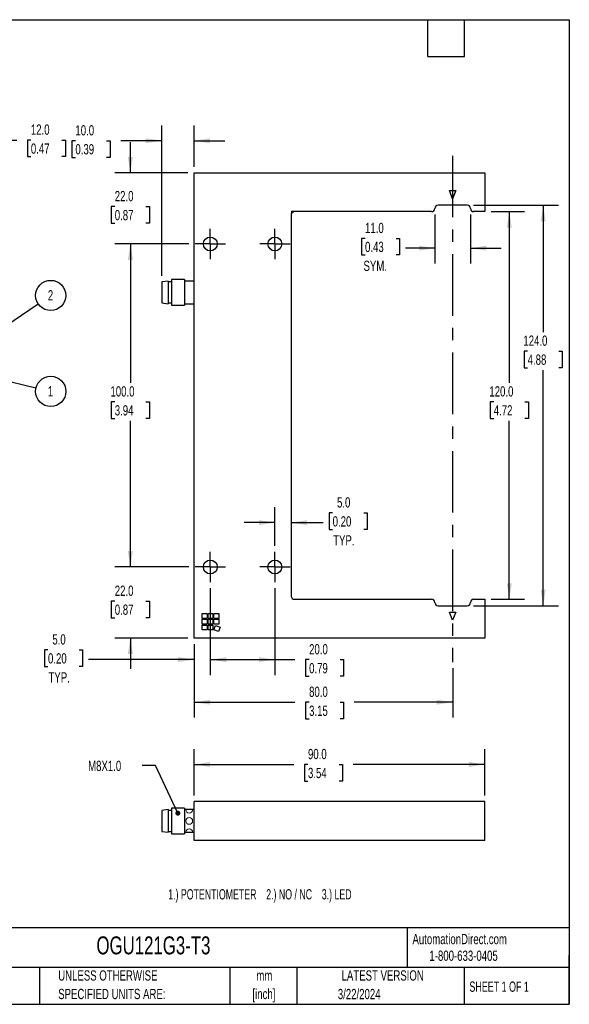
# Model space of a CAD drawing. Header units: millimetres. Extents: x 6 to 273, y 6 to 210.
# Tile 2 of 2: x 160 to 273, y 6 to 210. Entities that reach past the tile are written whole.
import ezdxf

# ---------------------------------------------------------------- set-up
doc = ezdxf.new("R2010")
doc.units = ezdxf.units.MM
doc.linetypes.add('CENTERX2', pattern=[20.32, 12.7, -2.54, 2.54, -2.54])
doc.layers.add('CENTER', color=40, linetype='CENTERX2')
doc.layers.add('DIMENSIONS', color=140, linetype='Continuous', lineweight=25)
doc.layers.add('TEXT', color=140, linetype='Continuous', lineweight=25)
doc.styles.add('SLDTEXTSTYLE1', font='TXT', dxfattribs={"width": 0.7})
doc.styles.add('SLDTEXTSTYLE2', font='TXT', dxfattribs={"width": 0.639535})
doc.styles.add('SLDTEXTSTYLE4', font='TXT', dxfattribs={"width": 0.65})
doc.dimstyles.new('SLDDIMSTYLE0', dxfattribs={"dimtxt": 2.158008, "dimasz": 3.302, "dimexe": 0, "dimexo": 0.0625, "dimgap": 0.539502, "dimtad": 0, "dimtih": 1, "dimtoh": 1, "dimlfac": 1.5, "dimrnd": 1e-09, "dimzin": 4, "dimdsep": 46, "dimtxsty": 'SLDTEXTSTYLE1', "dimsah": 1, "dimcen": 0.09, "dimadec": 0, "dimazin": 1, "dimtfac": 1, "dimtofl": 0, "dimtmove": 0, "dimatfit": 3, "dimfxl": 0, "dimfrac": 2, "dimtolj": 1, "dimtzin": 12, "dimarcsym": 0})
doc.dimstyles.new('SLDDIMSTYLE1', dxfattribs={"dimtxt": 2.158008, "dimasz": 3.302, "dimexe": 0, "dimexo": 0.0625, "dimgap": 0.539502, "dimtad": 0, "dimtih": 1, "dimtoh": 1, "dimlfac": 1.5, "dimrnd": 1e-09, "dimzin": 4, "dimdsep": 46, "dimtxsty": 'SLDTEXTSTYLE1', "dimsah": 1, "dimcen": 0.09, "dimadec": 0, "dimazin": 1, "dimtfac": 1, "dimtmove": 0, "dimatfit": 0, "dimfxl": 0, "dimfrac": 2, "dimtolj": 1, "dimtzin": 12, "dimarcsym": 0})
doc.dimstyles.new('SLDDIMSTYLE2', dxfattribs={"dimtxt": 0.18, "dimasz": 1.016, "dimexe": 0, "dimexo": 0.0625, "dimgap": 0, "dimtad": 0, "dimtih": 1, "dimtoh": 1, "dimdec": 0, "dimrnd": 1e-09, "dimzin": 0, "dimdsep": 46, "dimtxsty": 'Standard', "dimblk1": 'DOT', "dimblk2": 'DOT', "dimsah": 1, "dimcen": 0.09, "dimadec": 0, "dimazin": 0, "dimtfac": 1.016, "dimtdec": 0, "dimtofl": 0, "dimtmove": 0, "dimatfit": 3, "dimldrblk": 'DOT', "dimfxl": 0, "dimfrac": 2, "dimtolj": 1, "dimtzin": 0, "dimarcsym": 0})

# ---------------------------------------------------------------- blocks, each defined once
blk = doc.blocks.new('_D')
at = {"layer": 'DIMENSIONS'}
for p, q in [((195.65, 80.67), (195.65, 65.52)), ((248.99, 75.69), (248.99, 65.52)), ((195.65, 68.69), (216.44, 68.69)), ((219.37, 68.69), (218.64, 68.69)), ((218.64, 68.69), (218.64, 65.26)), ((225.78, 68.69), (226.5, 68.69)), ((226.5, 68.69), (226.5, 65.26)), ((248.99, 68.69), (228.7, 68.69)), ((218.64, 65.26), (219.37, 65.26)), ((226.5, 65.26), (225.78, 65.26))]:
    blk.add_line(p, q, dxfattribs=at)
for points in [[(195.65, 68.69), (198.95, 68.19), (198.95, 69.2)], [(248.99, 68.69), (245.68, 69.2), (245.68, 68.19)]]:
    blk.add_solid(points, dxfattribs=at)
at = {"layer": 'DIMENSIONS', "char_height": 2.117, "attachment_point": 1, "style": 'SLDTEXTSTYLE1'}
for s, insert in [('80.0', (219.37, 71.91)), ('3.15', (219.37, 67.99))]:
    blk.add_mtext(s, dxfattribs=dict(at, insert=insert))
blk = doc.blocks.new('_D_1')
at = {"layer": 'DIMENSIONS'}
for p, q in [((188.99, 156.71), (188.99, 187.74)), ((195.65, 179.21), (195.65, 187.74)), ((171.16, 184.57), (170.44, 184.57)), ((170.44, 184.57), (170.44, 181.14)), ((177.58, 184.57), (178.3, 184.57)), ((178.3, 184.57), (178.3, 181.14)), ((188.99, 184.57), (180.5, 184.57)), ((195.65, 184.57), (202, 184.57)), ((170.44, 181.14), (171.16, 181.14)), ((178.3, 181.14), (177.58, 181.14))]:
    blk.add_line(p, q, dxfattribs=at)
for points in [[(188.99, 184.57), (185.68, 185.08), (185.68, 184.06)], [(195.65, 184.57), (198.95, 184.06), (198.95, 185.08)]]:
    blk.add_solid(points, dxfattribs=at)
at = {"layer": 'DIMENSIONS', "char_height": 2.117, "attachment_point": 1, "style": 'SLDTEXTSTYLE1'}
for s, insert in [('10.0', (171.16, 187.78)), ('0.39', (171.16, 183.87))]:
    blk.add_mtext(s, dxfattribs=dict(at, insert=insert))
blk = doc.blocks.new('_D_2')
at = {"layer": 'DIMENSIONS'}
for p, q in [((182.49, 96.6), (182.49, 102.95)), ((194.59, 96.6), (179.32, 96.6)), ((179.28, 89.55), (178.56, 89.55)), ((178.56, 89.55), (178.56, 86.12)), ((185.7, 89.55), (186.42, 89.55)), ((186.42, 89.55), (186.42, 86.12)), ((178.56, 86.12), (179.28, 86.12)), ((186.42, 86.12), (185.7, 86.12)), ((194.38, 81.94), (179.32, 81.94)), ((182.49, 81.94), (182.49, 75.59))]:
    blk.add_line(p, q, dxfattribs=at)
for points in [[(182.49, 96.6), (183, 99.9), (181.98, 99.9)], [(182.49, 81.94), (181.98, 78.63), (183, 78.63)]]:
    blk.add_solid(points, dxfattribs=at)
at = {"layer": 'DIMENSIONS', "char_height": 2.117, "attachment_point": 1, "style": 'SLDTEXTSTYLE1'}
for s, insert in [('22.0', (179.28, 92.76)), ('0.87', (179.28, 88.85))]:
    blk.add_mtext(s, dxfattribs=dict(at, insert=insert))
blk = doc.blocks.new('_D_3')
at = {"layer": 'DIMENSIONS'}
for p, q in [((194.59, 163.27), (179.32, 163.27)), ((182.49, 163.27), (182.49, 134.6)), ((179.28, 130.69), (178.56, 130.69)), ((178.56, 130.69), (178.56, 127.26)), ((185.7, 130.69), (186.42, 130.69)), ((186.42, 130.69), (186.42, 127.26)), ((178.56, 127.26), (179.28, 127.26)), ((182.49, 96.6), (182.49, 126.78)), ((186.42, 127.26), (185.7, 127.26)), ((194.59, 96.6), (179.32, 96.6))]:
    blk.add_line(p, q, dxfattribs=at)
for points in [[(182.49, 163.27), (181.98, 159.97), (183, 159.97)], [(182.49, 96.6), (183, 99.9), (181.98, 99.9)]]:
    blk.add_solid(points, dxfattribs=at)
at = {"layer": 'DIMENSIONS', "char_height": 2.117, "attachment_point": 1, "style": 'SLDTEXTSTYLE1'}
for s, insert in [('100.0', (178.39, 133.9)), ('3.94', (179.28, 129.99))]:
    blk.add_mtext(s, dxfattribs=dict(at, insert=insert))
blk = doc.blocks.new('_D_4')
at = {"layer": 'DIMENSIONS'}
for p, q in [((182.49, 177.94), (182.49, 184.29)), ((194.38, 177.94), (179.32, 177.94)), ((179.28, 170.98), (178.56, 170.98)), ((178.56, 170.98), (178.56, 167.55)), ((185.7, 170.98), (186.42, 170.98)), ((186.42, 170.98), (186.42, 167.55)), ((178.56, 167.55), (179.28, 167.55)), ((186.42, 167.55), (185.7, 167.55)), ((194.59, 163.27), (179.32, 163.27)), ((182.49, 163.27), (182.49, 156.92))]:
    blk.add_line(p, q, dxfattribs=at)
for points in [[(182.49, 177.94), (183, 181.24), (181.98, 181.24)], [(182.49, 163.27), (181.98, 159.97), (183, 159.97)]]:
    blk.add_solid(points, dxfattribs=at)
at = {"layer": 'DIMENSIONS', "char_height": 2.117, "attachment_point": 1, "style": 'SLDTEXTSTYLE1'}
for s, insert in [('22.0', (179.28, 174.2)), ('0.87', (179.28, 170.28))]:
    blk.add_mtext(s, dxfattribs=dict(at, insert=insert))
blk = doc.blocks.new('_D_5')
at = {"layer": 'DIMENSIONS'}
for p, q in [((198.99, 92.21), (198.99, 74.3)), ((165.5, 79.5), (164.77, 79.5)), ((164.77, 79.5), (164.77, 76.07)), ((171.91, 79.5), (172.64, 79.5)), ((172.64, 79.5), (172.64, 76.07)), ((195.65, 80.67), (195.65, 74.3)), ((195.65, 77.48), (173.84, 77.48)), ((198.99, 77.48), (205.34, 77.48)), ((164.77, 76.07), (165.5, 76.07)), ((172.64, 76.07), (171.91, 76.07))]:
    blk.add_line(p, q, dxfattribs=at)
for points in [[(195.65, 77.48), (192.35, 77.99), (192.35, 76.97)], [(198.99, 77.48), (202.29, 76.97), (202.29, 77.99)]]:
    blk.add_solid(points, dxfattribs=at)
at = {"layer": 'DIMENSIONS', "char_height": 2.117, "attachment_point": 1, "style": 'SLDTEXTSTYLE1'}
for s, insert in [('5.0', (166.4, 82.71)), ('0.20', (165.5, 78.8)), ('TYP.', (165.6, 74.88))]:
    blk.add_mtext(s, dxfattribs=dict(at, insert=insert))
blk = doc.blocks.new('_D_6')
at = {"layer": 'DIMENSIONS'}
for p, q in [((198.99, 92.21), (198.99, 74.3)), ((212.32, 92.21), (212.32, 74.3)), ((198.99, 77.48), (212.32, 77.48)), ((212.32, 77.48), (216.44, 77.48)), ((219.37, 77.48), (218.64, 77.48)), ((218.64, 77.48), (218.64, 74.05)), ((225.78, 77.48), (226.5, 77.48)), ((226.5, 77.48), (226.5, 74.05)), ((218.64, 74.05), (219.37, 74.05)), ((226.5, 74.05), (225.78, 74.05))]:
    blk.add_line(p, q, dxfattribs=at)
for points in [[(198.99, 77.48), (202.29, 76.97), (202.29, 77.99)], [(212.32, 77.48), (209.02, 77.99), (209.02, 76.97)]]:
    blk.add_solid(points, dxfattribs=at)
at = {"layer": 'DIMENSIONS', "char_height": 2.117, "attachment_point": 1, "style": 'SLDTEXTSTYLE1'}
for s, insert in [('20.0', (219.37, 80.69)), ('0.79', (219.37, 76.78))]:
    blk.add_mtext(s, dxfattribs=dict(at, insert=insert))
blk = doc.blocks.new('_D_7')
at = {"layer": 'DIMENSIONS'}
for p, q in [((245.32, 169.33), (245.32, 159.23)), ((252.65, 169.33), (252.65, 159.23)), ((230.91, 164.42), (230.19, 164.42)), ((230.19, 164.42), (230.19, 160.99)), ((237.33, 164.42), (238.05, 164.42)), ((238.05, 164.42), (238.05, 160.99)), ((230.19, 160.99), (230.91, 160.99)), ((238.05, 160.99), (237.33, 160.99)), ((245.32, 162.4), (239.26, 162.4)), ((252.65, 162.4), (259, 162.4))]:
    blk.add_line(p, q, dxfattribs=at)
for points in [[(245.32, 162.4), (242.02, 162.91), (242.02, 161.9)], [(252.65, 162.4), (255.95, 161.9), (255.95, 162.91)]]:
    blk.add_solid(points, dxfattribs=at)
at = {"layer": 'DIMENSIONS', "char_height": 2.117, "attachment_point": 1, "style": 'SLDTEXTSTYLE1'}
for s, insert in [('11.0', (230.91, 167.63)), ('0.43', (230.91, 163.72)), ('SYM.', (230.59, 159.81))]:
    blk.add_mtext(s, dxfattribs=dict(at, insert=insert))
blk = doc.blocks.new('_D_8')
at = {"layer": 'DIMENSIONS'}
for p, q in [((256.92, 169.94), (263.84, 169.94)), ((260.67, 169.94), (260.67, 134.6)), ((257.46, 130.69), (256.74, 130.69)), ((256.74, 130.69), (256.74, 127.26)), ((263.87, 130.69), (264.6, 130.69)), ((264.6, 130.69), (264.6, 127.26)), ((256.74, 127.26), (257.46, 127.26)), ((260.67, 89.94), (260.67, 126.78)), ((264.6, 127.26), (263.87, 127.26)), ((256.92, 89.94), (263.84, 89.94))]:
    blk.add_line(p, q, dxfattribs=at)
for points in [[(260.67, 169.94), (260.16, 166.63), (261.17, 166.63)], [(260.67, 89.94), (261.17, 93.24), (260.16, 93.24)]]:
    blk.add_solid(points, dxfattribs=at)
at = {"layer": 'DIMENSIONS', "char_height": 2.117, "attachment_point": 1, "style": 'SLDTEXTSTYLE1'}
for s, insert in [('120.0', (256.56, 133.9)), ('4.72', (257.46, 129.99))]:
    blk.add_mtext(s, dxfattribs=dict(at, insert=insert))
blk = doc.blocks.new('_D_9')
at = {"layer": 'DIMENSIONS'}
for p, q in [((253.26, 171.27), (270.85, 171.27)), ((267.67, 171.27), (267.67, 145.07)), ((264.46, 141.15), (263.74, 141.15)), ((263.74, 141.15), (263.74, 137.72)), ((270.88, 141.15), (271.6, 141.15)), ((271.6, 141.15), (271.6, 137.72)), ((263.74, 137.72), (264.46, 137.72)), ((267.67, 88.6), (267.67, 137.24)), ((271.6, 137.72), (270.88, 137.72)), ((253.26, 88.6), (270.85, 88.6))]:
    blk.add_line(p, q, dxfattribs=at)
for points in [[(267.67, 171.27), (267.16, 167.97), (268.18, 167.97)], [(267.67, 88.6), (268.18, 91.9), (267.16, 91.9)]]:
    blk.add_solid(points, dxfattribs=at)
at = {"layer": 'DIMENSIONS', "char_height": 2.117, "attachment_point": 1, "style": 'SLDTEXTSTYLE1'}
for s, insert in [('124.0', (263.57, 144.37)), ('4.88', (264.46, 140.45))]:
    blk.add_mtext(s, dxfattribs=dict(at, insert=insert))
blk = doc.blocks.new('_D_10')
at = {"layer": 'DIMENSIONS'}
for p, q in [((212.32, 101), (212.32, 108.93)), ((224.23, 107.77), (223.51, 107.77)), ((223.51, 107.77), (223.51, 104.34)), ((230.64, 107.77), (231.37, 107.77)), ((231.37, 107.77), (231.37, 104.34)), ((212.32, 105.76), (205.97, 105.76)), ((215.65, 105.76), (222.3, 105.76)), ((223.51, 104.34), (224.23, 104.34)), ((231.37, 104.34), (230.64, 104.34))]:
    blk.add_line(p, q, dxfattribs=at)
for points in [[(212.32, 105.76), (209.02, 106.26), (209.02, 105.25)], [(215.65, 105.76), (218.95, 105.25), (218.95, 106.26)]]:
    blk.add_solid(points, dxfattribs=at)
at = {"layer": 'DIMENSIONS', "char_height": 2.117, "attachment_point": 1, "style": 'SLDTEXTSTYLE1'}
for s, insert in [('5.0', (225.13, 110.99)), ('0.20', (224.23, 107.07)), ('TYP.', (224.33, 103.16))]:
    blk.add_mtext(s, dxfattribs=dict(at, insert=insert))
blk = doc.blocks.new('SW_CENTERMARKSYMBOL_0')
at = {"layer": 'CENTER', "color": 0}
for p, q in [((0, 1.69), (0, 3.13)), ((-1.69, 0), (-3.13, 0)), ((0, 0), (-1.69, 0)), ((0, 0), (0, 1.69)), ((0, 0), (0, -1.69)), ((0, 0), (1.69, 0)), ((1.69, 0), (3.13, 0)), ((0, -1.69), (0, -3.13))]:
    blk.add_line(p, q, dxfattribs=at)
blk = doc.blocks.new('SW_CENTERMARKSYMBOL_1')
at = {"layer": 'CENTER', "color": 0}
for p, q in [((0, 1.69), (0, 3.13)), ((-1.69, 0), (-3.13, 0)), ((0, 0), (-1.69, 0)), ((0, 0), (0, 1.69)), ((0, 0), (0, -1.69)), ((0, 0), (1.69, 0)), ((1.69, 0), (3.13, 0)), ((0, -1.69), (0, -3.13))]:
    blk.add_line(p, q, dxfattribs=at)
blk = doc.blocks.new('SW_CENTERMARKSYMBOL_2')
at = {"layer": 'CENTER', "color": 0}
for p, q in [((0, 1.69), (0, 3.13)), ((-1.69, 0), (-3.13, 0)), ((0, 0), (-1.69, 0)), ((0, 0), (0, 1.69)), ((0, 0), (0, -1.69)), ((0, 0), (1.69, 0)), ((1.69, 0), (3.13, 0)), ((0, -1.69), (0, -3.13))]:
    blk.add_line(p, q, dxfattribs=at)
blk = doc.blocks.new('SW_CENTERMARKSYMBOL_3')
at = {"layer": 'CENTER', "color": 0}
for p, q in [((0, 1.69), (0, 3.13)), ((-1.69, 0), (-3.13, 0)), ((0, 0), (-1.69, 0)), ((0, 0), (0, 1.69)), ((0, 0), (0, -1.69)), ((0, 0), (1.69, 0)), ((1.69, 0), (3.13, 0)), ((0, -1.69), (0, -3.13))]:
    blk.add_line(p, q, dxfattribs=at)
blk = doc.blocks.new('_D_15')
at = {"layer": 'DIMENSIONS'}
for p, q in [((148.64, 179.21), (148.64, 187.89)), ((156.64, 179.21), (156.64, 187.89)), ((148.64, 184.72), (156.64, 184.72)), ((156.64, 184.72), (159.05, 184.72)), ((161.97, 184.72), (161.25, 184.72)), ((161.25, 184.72), (161.25, 181.29)), ((168.38, 184.72), (169.11, 184.72)), ((169.11, 184.72), (169.11, 181.29)), ((161.25, 181.29), (161.97, 181.29)), ((169.11, 181.29), (168.38, 181.29))]:
    blk.add_line(p, q, dxfattribs=at)
for points in [[(148.64, 184.72), (151.94, 184.21), (151.94, 185.22)], [(156.64, 184.72), (153.34, 185.22), (153.34, 184.21)]]:
    blk.add_solid(points, dxfattribs=at)
at = {"layer": 'DIMENSIONS', "char_height": 2.117, "attachment_point": 1, "style": 'SLDTEXTSTYLE1'}
for s, insert in [('12.0', (161.97, 187.93)), ('0.47', (161.97, 184.01))]:
    blk.add_mtext(s, dxfattribs=dict(at, insert=insert))
blk = doc.blocks.new('SW_NOTE_0_10')
at = {"layer": 'DIMENSIONS', "color": 0}
blk.add_circle((2.59, 1.75), 3.12, dxfattribs=at)
at = {"layer": 'DIMENSIONS', "color": 0, "insert": (2.55, 2.84), "char_height": 2.12, "attachment_point": 2, "style": 'SLDTEXTSTYLE1'}
blk.add_mtext('2', dxfattribs=at)
blk = doc.blocks.new('_Dot')
at = {"color": 0, "linetype": 'ByBlock', "lineweight": -2}
blk.add_line((-0.5, 0), (-1, 0), dxfattribs=at)
at = {"color": 0, "linetype": 'ByBlock', "const_width": 0.5}
blk.add_lwpolyline([(-0.25, 0, 1), (0.25, 0, 1)], format="xyb", close=True, dxfattribs=at)
blk = doc.blocks.new('SW_NOTE_0_11')
at = {"layer": 'DIMENSIONS', "color": 0}
blk.add_circle((3.04, -0.73), 3.12, dxfattribs=at)
at = {"layer": 'DIMENSIONS', "color": 0, "insert": (3, 0.36), "char_height": 2.12, "attachment_point": 2, "style": 'SLDTEXTSTYLE1'}
blk.add_mtext('1', dxfattribs=at)
blk = doc.blocks.new('_D_16')
at = {"layer": 'DIMENSIONS'}
for p, q in [((195.65, 49.46), (195.65, 59.03)), ((255.65, 49.46), (255.65, 59.03)), ((195.65, 55.85), (216.22, 55.85)), ((219.14, 55.85), (218.42, 55.85)), ((218.42, 55.85), (218.42, 52.42)), ((225.55, 55.85), (226.28, 55.85)), ((226.28, 55.85), (226.28, 52.42)), ((255.65, 55.85), (228.48, 55.85)), ((218.42, 52.42), (219.14, 52.42)), ((226.28, 52.42), (225.55, 52.42))]:
    blk.add_line(p, q, dxfattribs=at)
for points in [[(195.65, 55.85), (198.95, 55.34), (198.95, 56.36)], [(255.65, 55.85), (252.35, 56.36), (252.35, 55.34)]]:
    blk.add_solid(points, dxfattribs=at)
at = {"layer": 'DIMENSIONS', "char_height": 2.117, "attachment_point": 1, "style": 'SLDTEXTSTYLE1'}
for s, insert in [('90.0', (219.14, 59.06)), ('3.54', (219.14, 55.15))]:
    blk.add_mtext(s, dxfattribs=dict(at, insert=insert))

msp = doc.modelspace()

# ---------------------------------------------------------------- linework, layer by layer
for p, q in [((195.6521, 81.9356), (195.6521, 177.9356)), ((195.6521, 177.9356), (255.6521, 177.9356)), ((255.6521, 177.9356), (255.6521, 169.9356)), ((248.9854, 172.6023), (248.3188, 174.2689)), ((248.3188, 174.2689), (249.6521, 174.2689)), ((249.6521, 174.2689), (248.9854, 172.6023)), ((251.9854, 171.2689), (245.9854, 171.2689)), ((215.6521, 169.9223), (216.1861, 169.9223)), ((215.6521, 169.2689), (215.6521, 90.6023)), ((244.6521, 169.9356), (215.7848, 169.9356)), ((255.6521, 169.9356), (253.3188, 169.9356)), ((190.3188, 155.6023), (188.9854, 155.4356)), ((188.9854, 155.4356), (188.9854, 151.1023)), ((190.3188, 155.6023), (190.3188, 150.9356)), ((190.9854, 155.4356), (190.3188, 155.4356)), ((193.6521, 155.9356), (190.9854, 155.9356)), ((190.9854, 155.9356), (190.9854, 153.2689)), ((193.6521, 155.9356), (193.6521, 153.2689)), ((195.6521, 155.6023), (193.6521, 155.6023)), ((190.9854, 153.2689), (190.9854, 150.6023)), ((193.6521, 153.2689), (193.6521, 150.6023)), ((188.9854, 151.1023), (190.3188, 150.9356)), ((190.3188, 151.1023), (190.9854, 151.1023)), ((190.9854, 150.6023), (193.6521, 150.6023)), ((193.6521, 150.9356), (195.6521, 150.9356)), ((216.3188, 89.9356), (244.6521, 89.9356)), ((253.3188, 89.9356), (255.6521, 89.9356)), ((255.6521, 89.9356), (255.6521, 81.9356)), ((245.9854, 88.6023), (251.9854, 88.6023)), ((197.3188, 87.0023), (198.3188, 87.0023)), ((197.3188, 86.0023), (197.3188, 87.0023)), ((198.3188, 86.0023), (197.3188, 86.0023)), ((197.3188, 85.8023), (198.3188, 85.8023)), ((197.3188, 84.8023), (197.3188, 85.8023)), ((198.3188, 87.0023), (198.3188, 86.0023)), ((198.3188, 85.8023), (198.3188, 84.8023)), ((198.5188, 87.0023), (199.5188, 87.0023)), ((198.5188, 86.0023), (198.5188, 87.0023)), ((199.5188, 86.0023), (198.5188, 86.0023)), ((198.5188, 85.8023), (199.5188, 85.8023)), ((198.5188, 84.8023), (198.5188, 85.8023)), ((199.5188, 87.0023), (199.5188, 86.0023)), ((199.5188, 85.8023), (199.5188, 84.8023)), ((199.7188, 87.0023), (200.7188, 87.0023)), ((199.7188, 86.0023), (199.7188, 87.0023)), ((200.7188, 86.0023), (199.7188, 86.0023)), ((199.7188, 85.8023), (200.7188, 85.8023)), ((199.7188, 84.8023), (199.7188, 85.8023)), ((200.7188, 87.0023), (200.7188, 86.0023)), ((200.7188, 85.8023), (200.7188, 84.8023)), ((248.3188, 87.2689), (249.6521, 87.2689)), ((248.9854, 85.6023), (248.3188, 87.2689)), ((249.6521, 87.2689), (248.9854, 85.6023)), ((198.3188, 84.8023), (197.3188, 84.8023)), ((197.3188, 84.6023), (198.3188, 84.6023)), ((197.3188, 83.6023), (197.3188, 84.6023)), ((198.3188, 83.6023), (197.3188, 83.6023)), ((198.3188, 84.6023), (198.3188, 83.6023)), ((199.5188, 84.8023), (198.5188, 84.8023)), ((198.5188, 84.6023), (199.5188, 84.6023)), ((198.5188, 83.6023), (198.5188, 84.6023)), ((199.5188, 83.6023), (198.5188, 83.6023)), ((199.5188, 84.6023), (199.5188, 83.6023)), ((200.7188, 84.8023), (199.7188, 84.8023)), ((199.7188, 83.6023), (200.0608, 84.542)), ((200.6585, 83.2603), (199.7188, 83.6023)), ((200.0608, 84.542), (201.0005, 84.1999)), ((201.0005, 84.1999), (200.6585, 83.2603)), ((255.6521, 81.9356), (195.6521, 81.9356)), ((193.6521, 46.8537), (190.9854, 46.8537)), ((190.9854, 46.8537), (190.9854, 41.5204)), ((193.6521, 46.8537), (193.6521, 41.5204)), ((195.6521, 40.1871), (195.6521, 48.1871)), ((255.6521, 48.1871), (195.6521, 48.1871)), ((255.6521, 40.1871), (255.6521, 48.1871)), ((190.3188, 46.5204), (188.9854, 46.3537)), ((188.9854, 46.3537), (188.9854, 42.0204)), ((190.3188, 46.5204), (190.3188, 41.8537)), ((190.9854, 46.3537), (190.3188, 46.3537)), ((195.6521, 46.5204), (193.6521, 46.5204)), ((188.9854, 42.0204), (190.3188, 41.8537)), ((190.3188, 42.0204), (190.9854, 42.0204)), ((190.9854, 41.5204), (193.6521, 41.5204)), ((193.6521, 41.8537), (195.6521, 41.8537)), ((255.6521, 40.1871), (195.6521, 40.1871))]:
    msp.add_line(p, q)
at = {"color": 7, "linetype": 'Continuous', "lineweight": 18}
msp.add_line((193.9612, 46.5204), (195.343, 46.5204), dxfattribs=at)
at = {"color": 179, "linetype": 'Continuous', "lineweight": 18}
msp.add_line((193.9612, 41.8537), (195.343, 41.8537), dxfattribs=at)
for centre in [(198.9854, 163.2689), (212.3188, 163.2689), (198.9854, 96.6023), (212.3188, 96.6023)]:
    msp.add_circle(centre, 1.4333)
msp.add_circle((194.6521, 44.1871), 0.6909, dxfattribs=at)
for centre, start, end in [((245.9854, 170.6023), 90, 180), ((251.9854, 170.6023), 0, 90), ((215.7848, 169.2689), 90, 101.478341), ((216.3188, 169.2689), 101.478341, 180), ((216.3188, 169.2689), 90, 101.478341), ((244.6521, 170.6023), 270, 0), ((253.3188, 170.6023), 180, 270), ((216.3188, 90.6023), 180, 270), ((244.6521, 89.2689), 0, 90), ((253.3188, 89.2689), 90, 180), ((245.9854, 89.2689), 180, 270), ((251.9854, 89.2689), 270, 0)]:
    msp.add_arc(centre, 0.6667, start, end)
at = {"color": 7, "linetype": 'Continuous', "lineweight": 18}
msp.add_arc((194.6521, 46.5204), 0.6909, 180, 0, dxfattribs=at)
at = {"color": 179, "linetype": 'Continuous', "lineweight": 18}
msp.add_arc((194.6521, 41.8537), 0.6909, 0, 180, dxfattribs=at)
at = {"layer": 'CENTER'}
msp.add_line((248.9854, 181.4878), (248.9854, 76.9559), dxfattribs=at)
at = {"layer": 'TEXT'}
for p, q in [((6.35, 209.55), (273.05, 209.55)), ((243.84, 201.93), (243.84, 209.55)), ((251.46, 201.93), (251.46, 209.55)), ((273.05, 209.55), (273.05, 6.35)), ((243.84, 201.93), (251.46, 201.93)), ((273.05, 22.1261), (6.35, 22.1261)), ((239.5754, 22.1261), (239.5754, 13.97)), ((273.05, 6.35), (273.05, 16.51)), ((273.05, 13.97), (6.35, 13.97)), ((163.7802, 13.97), (163.7802, 6.35)), ((203.0243, 13.97), (203.0243, 6.35)), ((216.8121, 13.97), (216.8121, 6.35)), ((251.3487, 13.97), (251.3487, 6.35)), ((6.35, 6.35), (273.05, 6.35))]:
    msp.add_line(p, q, dxfattribs=at)

# ---------------------------------------------------------------- block references
at = {"layer": 'CENTER'}
for name, p in [('SW_CENTERMARKSYMBOL_0', (198.9854, 163.2689)), ('SW_CENTERMARKSYMBOL_1', (212.3188, 163.2689)), ('SW_CENTERMARKSYMBOL_2', (198.9854, 96.6023)), ('SW_CENTERMARKSYMBOL_3', (212.3188, 96.6023))]:
    msp.add_blockref(name, p, dxfattribs=at)
at = {"layer": 'DIMENSIONS'}
for name, p in [('SW_NOTE_0_10', (163.4746, 150.888)), ('SW_NOTE_0_11', (163.0279, 133.5652))]:
    msp.add_blockref(name, p, dxfattribs=at)

# ---------------------------------------------------------------- texts
at = {"color": 179, "linetype": 'Continuous', "lineweight": 18, "char_height": 2.116667, "attachment_point": 1, "style": 'SLDTEXTSTYLE1'}
for s, insert in [('AutomationDirect.com', (240.695, 20.8765)), ('1-800-633-0405', (244.1916, 17.437))]:
    msp.add_mtext(s, dxfattribs=dict(at, insert=insert))
at = {"layer": 'DIMENSIONS', "attachment_point": 1}
for s, insert, char_height, style in [('M8X1.0', (173.7787, 56.6099), 2.11667, 'SLDTEXTSTYLE1'), ('1.) POTENTIOMETER    2.) NO / NC    3.) LED', (190.3093, 30.1113), 2.116667, 'SLDTEXTSTYLE2')]:
    msp.add_mtext(s, dxfattribs=dict(at, insert=insert, char_height=char_height, style=style))
at = {"layer": 'TEXT'}
for s, insert, char_height, attachment_point, style in [('OGU121G3-T3', (175.5018, 20.3644), 3.704167, 1, 'SLDTEXTSTYLE1'), ('UNLESS OTHERWISE', (167.6079, 13.364), 2.116667, 1, 'SLDTEXTSTYLE1'), ('mm', (210.1304, 13.3613), 2.11667, 2, 'SLDTEXTSTYLE1'), ('LATEST VERSION', (234.5521, 13.364), 2.116667, 2, 'SLDTEXTSTYLE1'), ('SHEET 1 OF 1', (252.4413, 11.0515), 2.116667, 1, 'SLDTEXTSTYLE4'), ('SPECIFIED UNITS ARE:', (167.6079, 9.5418), 2.116667, 1, 'SLDTEXTSTYLE1'), ('[inch]', (210.0466, 9.5391), 2.11667, 2, 'SLDTEXTSTYLE1'), ('3/22/2024', (229.7015, 9.5275), 2.11667, 2, 'SLDTEXTSTYLE1')]:
    msp.add_mtext(s, dxfattribs=dict(at, insert=insert, char_height=char_height, attachment_point=attachment_point, style=style))

# ---------------------------------------------------------------- dimensions: what is measured, and where the dimension line sits
at = {"layer": 'DIMENSIONS'}
for base, p1, p2, dimstyle, picture, middle in [((156.638, 184.7151), (148.638, 177.9356), (156.638, 177.9356), 'SLDDIMSTYLE0', '_D_15', (165.177, 184.7151)), ((188.9854, 184.5695), (195.6521, 177.9356), (188.9854, 155.4356), 'SLDDIMSTYLE1', '_D_1', (174.3701, 184.5695)), ((212.3188, 77.4796), (198.9854, 93.4756), (212.3188, 93.4756), 'SLDDIMSTYLE0', '_D_6', (222.5734, 77.4796)), ((248.9854, 68.6947), (195.6521, 81.9356), (248.9854, 76.9559), 'SLDDIMSTYLE0', '_D', (222.5734, 68.6947)), ((195.6521, 55.852), (255.6521, 48.1871), (195.6521, 48.1871), 'SLDDIMSTYLE0', '_D_16', (222.3484, 55.852))]:
    dim = msp.add_linear_dim(base=base, p1=p1, p2=p2, dimstyle=dimstyle, dxfattribs=at)
    dim.commit()
    dim.dimension.update_dxf_attribs({"geometry": picture, "text_midpoint": middle, "dimtype": 160})
for base, p1, p2, dimstyle, picture, middle in [((182.4903, 177.9356), (195.8588, 163.2689), (195.6521, 177.9356), 'SLDDIMSTYLE1', '_D_4', (182.4903, 170.9846)), ((267.6712, 88.6023), (251.9854, 171.2689), (251.9854, 88.6023), 'SLDDIMSTYLE0', '_D_9', (267.6712, 141.1546)), ((260.6661, 89.9356), (255.6521, 169.9356), (255.6521, 89.9356), 'SLDDIMSTYLE0', '_D_8', (260.6661, 130.6895)), ((182.4903, 163.2689), (195.8588, 96.6023), (195.8588, 163.2689), 'SLDDIMSTYLE0', '_D_3', (182.4903, 130.6895)), ((182.4903, 96.6023), (195.6521, 81.9356), (195.8588, 96.6023), 'SLDDIMSTYLE1', '_D_2', (182.4903, 89.5484))]:
    dim = msp.add_linear_dim(base=base, p1=p1, p2=p2, angle=90, dimstyle=dimstyle, dxfattribs=at)
    dim.commit()
    dim.dimension.update_dxf_attribs({"geometry": picture, "text_midpoint": middle, "dimtype": 160})
for base, p1, p2, text, picture, middle in [((245.3188, 162.4046), (252.6521, 170.6023), (245.3188, 170.6023), '<>\\PSYM.', '_D_7', (234.1207, 162.4046)), ((215.6521, 105.7551), (212.3188, 99.7289), (215.6521, 90.6023), '<>\\PTYP.', '_D_10', (227.4368, 105.7551)), ((195.6521, 77.4796), (198.9854, 93.4756), (195.6521, 81.9356), '<>\\PTYP.', '_D_5', (168.7056, 77.4796))]:
    dim = msp.add_linear_dim(base=base, p1=p1, p2=p2, text=text, dimstyle='SLDDIMSTYLE1', dxfattribs=at)
    dim.commit()
    dim.dimension.update_dxf_attribs({"geometry": picture, "text_midpoint": middle, "dimtype": 160})

# ---------------------------------------------------------------- leaders
for points in [[(153.765, 144.3388), (163.4746, 150.888)], [(153.7737, 135.8002), (163.0279, 133.5652)], [(192.2844, 45.7971), (187.6539, 55.6638), (184.9303, 55.6638)]]:
    msp.add_leader(points, dimstyle='SLDDIMSTYLE2', dxfattribs=at)

doc.saveas('drawing.dxf')
